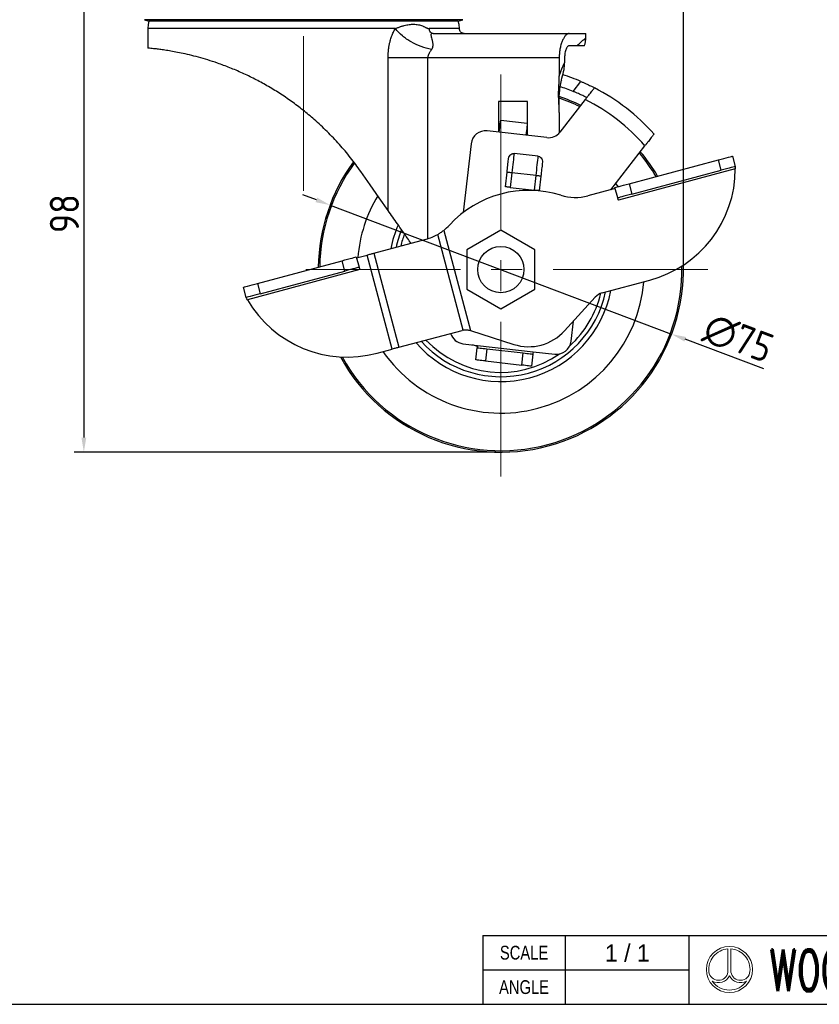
# Model space of a CAD drawing. Header units: millimetres. Extents: x 5086 to 5611, y -788 to -419.
# Tile 4 of 7: x 5282 to 5446, y -788 to -585. Entities that reach past the tile are written whole.
import ezdxf
from ezdxf.enums import TextEntityAlignment as Align

# ---------------------------------------------------------------- set-up
doc = ezdxf.new("R2010")
doc.units = ezdxf.units.MM
doc.header["$LTSCALE"] = 0.5
doc.header["$PDMODE"] = 3
doc.linetypes.add('CENTERX2', pattern=[101.6, 63.5, -12.7, 12.7, -12.7])
for name, color, linetype, lineweight in [('문자선', 2, 'Continuous', 15), ('외형선', 3, 'Continuous', 30), ('중심선', 1, 'CENTERX2', 15), ('치수선', 1, 'Continuous', 15)]:
    doc.layers.add(name, color=color, linetype=linetype, lineweight=lineweight)
doc.styles.add('ROMAND', font='romand')
doc.styles.get("Standard").update_dxf_attribs({"font": 'isocp.shx', "bigfont": 'whgtxt.shx'})
doc.styles.add('STYLE1', font='txt')
doc.dimstyles.new('김형준', dxfattribs={"dimtxt": 6, "dimasz": 3, "dimexe": 2, "dimexo": 1, "dimgap": 1, "dimtad": 1, "dimdsep": 46, "dimtxsty": 'Standard', "dimcen": 0, "dimclrd": 1, "dimclre": 1, "dimclrt": 2, "dimadec": 0, "dimazin": 0, "dimtfac": 1, "dimtmove": 0, "dimatfit": 3, "dimfxl": 0, "dimarcsym": 0})

# ---------------------------------------------------------------- blocks, each defined once
blk = doc.blocks.new('*D119')
at = {"layer": 'Defpoints', "color": 0}
for p in [(5345.94, -623.55), (5416.1, -650.06)]:
    blk.add_point(p, dxfattribs=at)
at = {"layer": '치수선', "color": 1, "lineweight": -2}
for p, q in [((5343.13, -622.49), (5340.33, -621.43)), ((5345.94, -623.55), (5416.1, -650.06)), ((5435.04, -657.21), (5418.91, -651.12))]:
    blk.add_line(p, q, dxfattribs=at)
at = {"layer": '치수선', "color": 1}
for points in [[(5343.31, -622.03), (5342.96, -622.96), (5345.94, -623.55)], [(5419.08, -650.65), (5418.73, -651.58), (5416.1, -650.06)]]:
    blk.add_solid(points, dxfattribs=at)
at = {"layer": '치수선', "color": 2, "insert": (5429.79, -650.95), "char_height": 6, "attachment_point": 5, "rotation": 339.3071}
blk.add_mtext('∅75', dxfattribs=at)
blk = doc.blocks.new('*D121')
at = {"layer": 'Defpoints', "color": 0}
for p in [(5418.52, -532.25), (5340.52, -538.05), (5418.52, -636.8)]:
    blk.add_point(p, dxfattribs=at)
at = {"layer": '치수선', "color": 1, "lineweight": -2}
for p, q in [((5340.52, -537.05), (5340.52, -530.25)), ((5418.52, -635.8), (5418.52, -530.25)), ((5343.52, -532.25), (5415.52, -532.25))]:
    blk.add_line(p, q, dxfattribs=at)
at = {"layer": '치수선', "color": 1}
for points in [[(5343.52, -531.75), (5343.52, -532.75), (5340.52, -532.25)], [(5415.52, -531.75), (5415.52, -532.75), (5418.52, -532.25)]]:
    blk.add_solid(points, dxfattribs=at)
at = {"layer": '치수선', "color": 2, "insert": (5379.52, -528.25), "char_height": 6, "attachment_point": 5}
blk.add_mtext('78', dxfattribs=at)
blk = doc.blocks.new('*D122')
at = {"layer": 'Defpoints', "color": 0}
for p in [(5319.02, -576.3), (5295.38, -674.3), (5381.02, -674.3)]:
    blk.add_point(p, dxfattribs=at)
at = {"layer": '치수선', "color": 1, "lineweight": -2}
for p, q in [((5318.02, -576.3), (5293.38, -576.3)), ((5295.38, -579.3), (5295.38, -671.3)), ((5380.02, -674.3), (5293.38, -674.3))]:
    blk.add_line(p, q, dxfattribs=at)
at = {"layer": '치수선', "color": 1}
for points in [[(5294.88, -579.3), (5295.88, -579.3), (5295.38, -576.3)], [(5294.88, -671.3), (5295.88, -671.3), (5295.38, -674.3)]]:
    blk.add_solid(points, dxfattribs=at)
at = {"layer": '치수선', "color": 2, "insert": (5291.38, -625.3), "char_height": 6, "attachment_point": 5, "rotation": 90}
blk.add_mtext('98', dxfattribs=at)

msp = doc.modelspace()

# ---------------------------------------------------------------- linework, layer by layer
at = {"layer": '문자선'}
for p, q in [((5427.671, -776.347), (5427.671, -781.131)), ((5428.271, -776.347), (5428.271, -781.131))]:
    msp.add_line(p, q, dxfattribs=at)
msp.add_circle((5427.971, -780.573), 4.737, dxfattribs=at)
for centre, radius, start, end in [((5427.971, -780.573), 4.237, 94.06022, 186.47617), ((5427.971, -780.573), 4.237, 354.42923, 85.93978), ((5425.722, -780.81), 1.975, 186.99448, 350.66332), ((5425.722, -780.81), 2.475, 239.21397, 335.31719), ((5430.22, -780.81), 2.475, 204.68281, 300.78603), ((5430.22, -780.81), 1.975, 189.33668, 354.94755), ((5427.971, -780.573), 4.237, 213.91245, 326.08755)]:
    msp.add_arc(centre, radius, start, end, dxfattribs=at)
at = {"layer": '외형선'}
for p, q in [((5307.806, -585.471), (5308.758, -585.777)), ((5373.232, -585.471), (5307.806, -585.471)), ((5372.28, -585.777), (5308.758, -585.777)), ((5372.28, -585.777), (5373.232, -585.471)), ((5308.519, -587.305), (5308.519, -591.307)), ((5359.355, -587.305), (5308.519, -587.305)), ((5367.141, -588.305), (5395.074, -588.305)), ((5395.074, -588.305), (5398.454, -588.305)), ((5398.454, -589.25), (5398.454, -588.305)), ((5395.074, -590.805), (5396.686, -590.805)), ((5357.861, -624.653), (5357.861, -593.305)), ((5393.019, -593.305), (5365.99, -593.305)), ((5365.99, -593.305), (5365.99, -630.473)), ((5393.019, -593.305), (5393.019, -597.083)), ((5394.115, -593.305), (5394.115, -594.328)), ((5395.872, -600.204), (5397.463, -598.158)), ((5386.519, -602.305), (5380.519, -602.305)), ((5380.519, -602.305), (5380.519, -608.567)), ((5386.519, -609.25), (5386.519, -602.305)), ((5398.371, -601.877), (5393.171, -608.561)), ((5393.019, -604.527), (5393.019, -608.742)), ((5380.994, -606.105), (5386.459, -606.727)), ((5380.711, -608.588), (5378.227, -608.305)), ((5380.519, -607.324), (5380.856, -607.32)), ((5386.176, -609.211), (5380.711, -608.588)), ((5386.336, -607.803), (5386.519, -607.837)), ((5390.464, -609.7), (5386.176, -609.211)), ((5374.907, -610.947), (5373.298, -625.071)), ((5403.598, -620.402), (5410.605, -611.394)), ((5388.704, -613.525), (5383.736, -612.959)), ((5407.357, -619.188), (5425.709, -614.27)), ((5426.279, -616.395), (5425.709, -614.27)), ((5428.607, -613.494), (5429.177, -615.619)), ((5381.95, -619.801), (5382.29, -616.82)), ((5429.181, -616.135), (5405.158, -622.572)), ((5407.926, -621.313), (5426.279, -616.395)), ((5383.283, -616.933), (5382.944, -619.914)), ((5388.251, -617.499), (5383.283, -616.933)), ((5387.911, -620.48), (5388.251, -617.499)), ((5389.245, -617.612), (5388.905, -620.593)), ((5382.944, -619.914), (5387.911, -620.48)), ((5404.511, -620.157), (5398.913, -621.657)), ((5405.029, -622.089), (5404.459, -619.964)), ((5404.604, -619.109), (5405.101, -619.792)), ((5407.357, -619.188), (5407.926, -621.313)), ((5369.285, -628.752), (5374.797, -649.324)), ((5381.019, -628.722), (5374.019, -632.763)), ((5388.019, -632.763), (5381.019, -628.722)), ((5354.922, -633.445), (5365.676, -630.563)), ((5373.311, -649.231), (5368.047, -629.587)), ((5374.019, -632.763), (5374.019, -640.846)), ((5388.019, -640.846), (5388.019, -632.763)), ((5331.049, -639.634), (5348.435, -634.976)), ((5349.005, -637.101), (5348.435, -634.976)), ((5351.333, -634.199), (5351.903, -636.324)), ((5351.385, -634.392), (5353.558, -633.81)), ((5358.735, -653.129), (5353.558, -633.81)), ((5354.922, -633.445), (5360.098, -652.763)), ((5352.032, -636.807), (5328.975, -642.985)), ((5331.618, -641.759), (5349.005, -637.101)), ((5401.845, -641.577), (5411.619, -638.958)), ((5328.72, -642.536), (5328.151, -640.411)), ((5331.049, -639.634), (5331.618, -641.759)), ((5374.019, -640.846), (5381.019, -644.888)), ((5381.019, -644.888), (5388.019, -640.846)), ((5394.124, -649.365), (5400.401, -642.457)), ((5395.445, -651.532), (5395.916, -647.392)), ((5360.098, -652.763), (5373.097, -649.28)), ((5374.797, -649.324), (5374.787, -649.321)), ((5374.797, -649.324), (5383.677, -652.164)), ((5355.595, -653.97), (5358.735, -653.129)), ((5373.246, -652.023), (5376.227, -652.362)), ((5376.201, -652.59), (5375.187, -652.244)), ((5375.887, -655.343), (5376.17, -652.859)), ((5376.227, -652.362), (5387.653, -653.664)), ((5378.158, -653.085), (5377.875, -655.569)), ((5378.158, -653.085), (5385.609, -653.934)), ((5385.326, -656.418), (5385.609, -653.934)), ((5387.597, -654.161), (5387.314, -656.645)), ((5387.653, -653.664), (5392.124, -654.173)), ((5377.875, -655.569), (5385.326, -656.418)), ((5377.303, -773.578), (5419.731, -773.578)), ((5377.303, -773.578), (5377.303, -787.721)), ((5394.274, -787.721), (5394.274, -773.578)), ((5419.731, -787.721), (5419.731, -773.578)), ((5419.731, -773.578), (5610.66, -773.578)), ((5419.731, -787.721), (5419.731, -773.578)), ((5419.731, -787.721), (5419.731, -773.578)), ((5377.303, -780.649), (5419.731, -780.649)), ((5086.06, -787.721), (5610.66, -787.721)), ((5377.303, -787.721), (5419.731, -787.721))]:
    msp.add_line(p, q, dxfattribs=at)
at = {"layer": '외형선', "flags": 128}
for points in [[(5308.758, -585.777), (5308.595, -586.436), (5308.519, -587.305)], [(5372.519, -587.303), (5372.443, -586.435), (5372.28, -585.777)], [(5380.711, -608.588), (5380.766, -608.104), (5380.82, -607.638), (5380.868, -607.208), (5380.911, -606.832), (5380.947, -606.523), (5380.973, -606.294), (5380.989, -606.152), (5380.994, -606.105)], [(5386.459, -606.727), (5386.453, -606.775), (5386.437, -606.916), (5386.411, -607.146), (5386.376, -607.455), (5386.333, -607.831), (5386.284, -608.261), (5386.231, -608.726), (5386.176, -609.211)], [(5382.29, -616.82), (5382.33, -616.461), (5382.371, -616.106), (5382.411, -615.756), (5382.45, -615.415), (5382.487, -615.085), (5382.523, -614.77), (5382.557, -614.471), (5382.589, -614.191)], [(5383.736, -612.959), (5383.694, -613.33), (5383.646, -613.75), (5383.593, -614.213), (5383.536, -614.712), (5383.476, -615.24), (5383.413, -615.792), (5383.349, -616.359), (5383.283, -616.933)], [(5388.251, -617.499), (5388.316, -616.925), (5388.381, -616.358), (5388.444, -615.806), (5388.504, -615.278), (5388.561, -614.779), (5388.614, -614.316), (5388.661, -613.896), (5388.704, -613.525)], [(5425.709, -614.27), (5426.275, -614.119), (5426.818, -613.973), (5427.319, -613.839), (5427.759, -613.721), (5428.119, -613.625), (5428.387, -613.553), (5428.552, -613.509), (5428.607, -613.494)], [(5357.861, -624.653), (5356.056, -622.075), (5354.185, -619.403), (5352.254, -616.645)], [(5383.283, -616.933), (5383.089, -616.911), (5382.903, -616.89), (5382.731, -616.87), (5382.581, -616.853), (5382.457, -616.839), (5382.365, -616.829), (5382.309, -616.822), (5382.29, -616.82)], [(5389.544, -614.984), (5389.512, -615.263), (5389.478, -615.562), (5389.442, -615.878), (5389.405, -616.207), (5389.366, -616.548), (5389.326, -616.898), (5389.285, -617.254), (5389.245, -617.612)], [(5429.177, -615.619), (5429.121, -615.634), (5428.956, -615.678), (5428.688, -615.75), (5428.328, -615.846), (5427.889, -615.964), (5427.388, -616.098), (5426.844, -616.244), (5426.279, -616.395)], [(5389.245, -617.612), (5389.225, -617.61), (5389.169, -617.604), (5389.077, -617.593), (5388.954, -617.579), (5388.803, -617.562), (5388.631, -617.543), (5388.445, -617.521), (5388.251, -617.499)], [(5382.944, -619.914), (5382.75, -619.892), (5382.563, -619.871), (5382.392, -619.851), (5382.241, -619.834), (5382.117, -619.82), (5382.026, -619.809), (5381.969, -619.803), (5381.95, -619.801)], [(5388.905, -620.593), (5388.886, -620.591), (5388.829, -620.585), (5388.737, -620.574), (5388.614, -620.56), (5388.463, -620.543), (5388.292, -620.523), (5388.105, -620.502), (5387.911, -620.48)], [(5404.459, -619.964), (5404.515, -619.949), (5404.68, -619.905), (5404.947, -619.833), (5405.308, -619.737), (5405.747, -619.619), (5406.248, -619.485), (5406.792, -619.339), (5407.357, -619.188)], [(5407.926, -621.313), (5407.361, -621.464), (5406.817, -621.61), (5406.316, -621.744), (5405.877, -621.862), (5405.517, -621.958), (5405.249, -622.03), (5405.084, -622.074), (5405.029, -622.089)], [(5405.158, -622.572), (5405.133, -622.478), (5405.108, -622.387), (5405.086, -622.304), (5405.066, -622.231), (5405.05, -622.171), (5405.038, -622.126), (5405.031, -622.098), (5405.029, -622.089)], [(5348.435, -634.976), (5349.001, -634.824), (5349.544, -634.678), (5350.045, -634.544), (5350.484, -634.427), (5350.845, -634.33), (5351.113, -634.258), (5351.277, -634.214), (5351.333, -634.199)], [(5353.558, -633.81), (5353.736, -633.762), (5353.912, -633.715), (5354.088, -633.668), (5354.261, -633.622), (5354.432, -633.576), (5354.599, -633.531), (5354.763, -633.487), (5354.922, -633.445)], [(5351.903, -636.324), (5351.847, -636.339), (5351.682, -636.383), (5351.414, -636.455), (5351.054, -636.552), (5350.615, -636.669), (5350.114, -636.804), (5349.57, -636.949), (5349.005, -637.101)], [(5351.903, -636.324), (5351.905, -636.333), (5351.912, -636.361), (5351.924, -636.406), (5351.94, -636.466), (5351.96, -636.539), (5351.982, -636.622), (5352.007, -636.713), (5352.032, -636.807)], [(5328.151, -640.411), (5328.207, -640.396), (5328.372, -640.352), (5328.639, -640.28), (5329, -640.183), (5329.439, -640.066), (5329.94, -639.932), (5330.483, -639.786), (5331.049, -639.634)], [(5331.618, -641.759), (5331.053, -641.911), (5330.509, -642.057), (5330.008, -642.191), (5329.569, -642.308), (5329.209, -642.405), (5328.941, -642.477), (5328.776, -642.521), (5328.72, -642.536)], [(5360.098, -652.763), (5359.939, -652.806), (5359.776, -652.85), (5359.608, -652.894), (5359.437, -652.94), (5359.264, -652.987), (5359.089, -653.034), (5358.912, -653.081), (5358.735, -653.129)], [(5376.227, -652.362), (5376.216, -652.459), (5376.205, -652.552), (5376.196, -652.638), (5376.187, -652.713), (5376.18, -652.775), (5376.175, -652.821), (5376.172, -652.849), (5376.17, -652.859)], [(5376.17, -652.859), (5376.209, -652.863), (5376.322, -652.876), (5376.505, -652.897), (5376.753, -652.925), (5377.054, -652.96), (5377.397, -652.999), (5377.77, -653.041), (5378.158, -653.085)], [(5385.609, -653.934), (5385.997, -653.979), (5386.37, -654.021), (5386.713, -654.06), (5387.015, -654.095), (5387.262, -654.123), (5387.445, -654.144), (5387.558, -654.156), (5387.597, -654.161)], [(5387.653, -653.664), (5387.642, -653.761), (5387.632, -653.854), (5387.622, -653.94), (5387.613, -654.015), (5387.606, -654.077), (5387.601, -654.123), (5387.598, -654.151), (5387.597, -654.161)], [(5377.875, -655.569), (5377.487, -655.525), (5377.114, -655.483), (5376.771, -655.444), (5376.47, -655.409), (5376.222, -655.381), (5376.039, -655.36), (5375.926, -655.347), (5375.887, -655.343)], [(5387.314, -656.645), (5387.275, -656.64), (5387.162, -656.628), (5386.979, -656.607), (5386.732, -656.578), (5386.43, -656.544), (5386.087, -656.505), (5385.714, -656.463), (5385.326, -656.418)]]:
    msp.add_lwpolyline(points, dxfattribs=at)
at = {"layer": '외형선'}
msp.add_circle((5381.019, -636.805), 4.75, dxfattribs=at)
for centre, radius, start, end in [((5381.019, -636.805), 42, 66.95016, 72.34873), ((5381.019, -636.805), 39.5, 67.91249, 72.08207), ((5381.019, -636.805), 42, 41.48676, 62.7535), ((5381.019, -636.805), 37.5, 64.04722, 71.33708), ((5381.019, -636.805), 37.201, 64.14445, 71.14639), ((5381.019, -636.805), 39, 40.65814, 63.58213), ((5377.888, -611.286), 3, 83.5, 173.5), ((5390.804, -606.719), 3, 263.5, 322.12013), ((5381.019, -636.805), 37.5, 30.81189, 40.19305), ((5381.019, -636.805), 37.5, 143.80021, 179.21669), ((5381.019, -636.805), 37.201, 30.93851, 40.09582), ((5381.019, -636.805), 37.201, 143.93877, 179.08655), ((5405.487, -616.071), 23.694, 285, 359.84506), ((5386.72, -642.627), 22.1, 72.59025, 137.40975), ((5381.019, -636.805), 29.485, 149.01548, 175.17473), ((5396.325, -611.998), 10, 252.59025, 285), ((5381.019, -636.805), 23, 156.54913, 169.22854), ((5381.019, -636.805), 22, 158.12732, 167.96431), ((5363.088, -620.904), 10, 308.29498, 317.40975), ((5381.019, -636.805), 21.109, 159.7666, 166.72379), ((5363.088, -620.904), 10, 285, 299.73143), ((5381.019, -636.805), 37.5, 208.56748, 1.43252), ((5381.019, -636.805), 37.201, 208.84971, 1.15029), ((5381.019, -636.805), 29.485, 214.82527, 355.17473), ((5381.019, -636.805), 23, 220.77146, 349.22854), ((5349.463, -631.083), 23.694, 210.15494, 285), ((5381.019, -636.805), 22, 222.03569, 347.96431), ((5381.019, -636.805), 21.109, 312.15229, 346.67786), ((5402.621, -644.475), 3, 105, 137.73523), ((5373.586, -649.042), 3, 196.97861, 263.5), ((5373.873, -652.178), 3, 100.80716, 105), ((5386.723, -642.639), 10, 252.26477, 317.73523), ((5381.019, -636.805), 21.109, 223.27621, 304.84771), ((5392.464, -651.193), 3, 263.5, 353.5)]:
    msp.add_arc(centre, radius, start, end, dxfattribs=at)
for points, knots in [([(5359.355, -587.305), (5359.439, -587.268), (5359.608, -587.193), (5359.863, -587.09), (5360.122, -586.992), (5360.383, -586.901), (5360.649, -586.817), (5360.917, -586.738), (5361.441, -586.599), (5362.19, -586.45), (5363.159, -586.383), (5364.086, -586.468), (5364.741, -586.66), (5365.147, -586.841), (5365.351, -586.94), (5365.538, -587.035), (5365.717, -587.126), (5365.878, -587.198), (5366.046, -587.258), (5366.196, -587.297), (5366.29, -587.302), (5366.335, -587.305)], [0, 0, 0, 0, 0.0328712, 0.0663233, 0.1003748, 0.1350436, 0.1703467, 0.2063004, 0.2429202, 0.3815782, 0.512898, 0.6464627, 0.7758415, 0.8026274, 0.8362536, 0.8728304, 0.8937887, 0.9247649, 0.9527107, 0.9777371, 1, 1, 1, 1]), ([(5357.861, -593.305), (5357.862, -593.183), (5357.863, -592.941), (5357.877, -592.58), (5357.899, -592.223), (5357.93, -591.869), (5357.97, -591.519), (5358.019, -591.172), (5358.077, -590.828), (5358.143, -590.489), (5358.218, -590.152), (5358.314, -589.769), (5358.436, -589.346), (5358.589, -588.892), (5358.757, -588.46), (5358.94, -588.052), (5359.138, -587.665), (5359.283, -587.424), (5359.355, -587.305)], [0, 0, 0, 0, 0.0571367, 0.1137715, 0.1699543, 0.2257363, 0.2811697, 0.3363075, 0.3912039, 0.4459135, 0.5004919, 0.5549945, 0.6341329, 0.7109639, 0.7857125, 0.858623, 0.9299585, 1, 1, 1, 1]), ([(5366.793, -591.604), (5366.078, -591.468), (5365.355, -591.27), (5363.942, -590.75), (5363.252, -590.428), (5361.956, -589.678), (5361.349, -589.251), (5360.256, -588.323), (5359.77, -587.822), (5359.355, -587.305)], [0, 0, 0, 0, 0.25, 0.25, 0.5, 0.5, 0.75, 0.75, 1, 1, 1, 1]), ([(5367.141, -588.305), (5367.046, -588.305), (5366.944, -588.283), (5366.745, -588.186), (5366.65, -588.109), (5366.492, -587.914), (5366.431, -587.796), (5366.352, -587.55), (5366.335, -587.423), (5366.335, -587.305)], [0, 0, 0, 0, 0.25, 0.25, 0.5, 0.5, 0.75, 0.75, 1, 1, 1, 1]), ([(5372.519, -587.305), (5372.485, -587.305), (5372.416, -587.305), (5371.865, -587.305), (5370.992, -587.305), (5369.769, -587.305), (5368.244, -587.305), (5366.971, -587.305), (5366.335, -587.305)], [0, 0, 0, 0, 0.1665443, 0.3332355, 0.4999266, 0.6666177, 0.8333088, 1, 1, 1, 1]), ([(5367.141, -588.305), (5367.115, -588.305), (5367.061, -588.305), (5366.989, -588.308), (5366.925, -588.314), (5366.868, -588.323), (5366.819, -588.336), (5366.777, -588.353), (5366.721, -588.389), (5366.676, -588.467), (5366.667, -588.643), (5366.724, -588.965), (5366.835, -589.39), (5366.936, -589.804), (5366.993, -590.097), (5367.031, -590.339), (5367.051, -590.56), (5367.047, -590.774), (5367.021, -591.001), (5366.97, -591.216), (5366.897, -591.418), (5366.827, -591.543), (5366.793, -591.604)], [0, 0, 0, 0, 0.01997359, 0.04022887, 0.06090031, 0.0821145, 0.10398858, 0.12662944, 0.15013354, 0.21937338, 0.3026108, 0.42808062, 0.57993928, 0.65702827, 0.72010747, 0.76920125, 0.80436947, 0.84848955, 0.88967661, 0.92832535, 0.96491274, 1, 1, 1, 1]), ([(5373.519, -588.305), (5373.393, -588.291), (5373.2, -588.271), (5372.967, -588.146), (5372.807, -588.017), (5372.678, -587.857), (5372.553, -587.624), (5372.532, -587.43), (5372.519, -587.305)], [0, 0, 0, 0, 0.2394567, 0.3683611, 0.5000008, 0.6316402, 0.7605422, 1, 1, 1, 1]), ([(5395.074, -588.305), (5394.959, -588.305), (5394.842, -588.336), (5394.607, -588.457), (5394.488, -588.547), (5394.251, -588.787), (5394.136, -588.934), (5393.969, -589.195), (5393.914, -589.288), (5393.807, -589.49), (5393.754, -589.598), (5393.602, -589.937), (5393.51, -590.185), (5393.343, -590.724), (5393.268, -591.02), (5393.147, -591.634), (5393.1, -591.953), (5393.036, -592.616), (5393.019, -592.961), (5393.019, -593.305)], [0, 0, 0, 0, 0.125, 0.125, 0.25, 0.25, 0.375, 0.375, 0.4375, 0.4375, 0.5, 0.5, 0.625, 0.625, 0.75, 0.75, 0.875, 0.875, 1, 1, 1, 1]), ([(5396.686, -590.805), (5396.976, -590.508), (5397.232, -590.27), (5397.672, -589.877), (5397.856, -589.723), (5398.302, -589.361), (5398.454, -589.25), (5398.454, -589.25)], [0, 0, 0, 0, 0.25, 0.25, 0.5, 0.5, 1, 1, 1, 1]), ([(5398.198, -590.813), (5398.21, -590.782), (5398.303, -590.545), (5398.392, -590.063), (5398.465, -589.569), (5398.449, -589.293), (5398.447, -589.25)], [0, 0, 0, 0, 0.0639385, 0.4788613, 0.9194014, 1, 1, 1, 1]), ([(5352.254, -616.645), (5351.564, -615.695), (5350.185, -613.794), (5347.873, -611.062), (5345.381, -608.431), (5342.872, -606.09), (5340.416, -604.041), (5338.035, -602.245), (5335.555, -600.563), (5333.017, -599.02), (5330.468, -597.638), (5327.906, -596.401), (5325.345, -595.312), (5322.964, -594.425), (5320.817, -593.722), (5318.882, -593.16), (5317.053, -592.694), (5315.382, -592.322), (5313.898, -592.033), (5312.587, -591.81), (5311.437, -591.638), (5310.455, -591.51), (5309.665, -591.418), (5309.062, -591.356), (5308.681, -591.319), (5308.508, -591.304), (5308.536, -591.306), (5308.542, -591.307)], [0, 0, 0, 0, 0.0512033, 0.1024009, 0.1546696, 0.2069287, 0.2489073, 0.2908808, 0.3339483, 0.3770095, 0.419071, 0.4611279, 0.5048316, 0.548533, 0.5849355, 0.6213382, 0.6588714, 0.6964056, 0.7317357, 0.7670667, 0.8033494, 0.8396328, 0.8763067, 0.9129808, 0.950672, 0.9883632, 1, 1, 1, 1]), ([(5366.793, -591.604), (5366.773, -591.635), (5366.726, -591.71), (5366.641, -591.839), (5366.524, -592.014), (5366.398, -592.205), (5366.273, -592.406), (5366.173, -592.591), (5366.092, -592.779), (5366.034, -592.96), (5365.997, -593.135), (5365.992, -593.249), (5365.99, -593.305)], [0, 0, 0, 0, 0.0600477, 0.1425929, 0.2476543, 0.3956405, 0.5045716, 0.6188887, 0.7246483, 0.8226834, 0.9140379, 1, 1, 1, 1]), ([(5395.074, -590.805), (5395.017, -590.805), (5394.959, -590.82), (5394.845, -590.88), (5394.788, -590.925), (5394.675, -591.045), (5394.621, -591.119), (5394.517, -591.293), (5394.467, -591.395), (5394.375, -591.622), (5394.333, -591.747), (5394.258, -592.017), (5394.224, -592.165), (5394.171, -592.472), (5394.15, -592.631), (5394.122, -592.962), (5394.115, -593.133), (5394.115, -593.305)], [0, 0, 0, 0, 0.125, 0.125, 0.25, 0.25, 0.375, 0.375, 0.5, 0.5, 0.625, 0.625, 0.75, 0.75, 0.875, 0.875, 1, 1, 1, 1]), ([(5396.686, -590.805), (5396.955, -590.805), (5397.493, -590.805), (5397.947, -590.805), (5398.199, -590.805), (5398.181, -590.805), (5398.175, -590.805)], [0, 0, 0, 0, 0.260254, 0.5221908, 0.8337156, 1, 1, 1, 1]), ([(5365.99, -593.305), (5364.577, -593.305), (5363.136, -593.305), (5360.37, -593.305), (5359.048, -593.305), (5357.861, -593.305)], [0, 0, 0, 0, 0.5, 0.5, 1, 1, 1, 1]), ([(5393.019, -597.083), (5393.172, -596.537), (5393.347, -596.04), (5393.721, -595.119), (5393.917, -594.706), (5394.115, -594.328)], [0, 0, 0, 0, 0.5, 0.5, 1, 1, 1, 1]), ([(5393.45, -597.899), (5393.627, -597.318), (5393.794, -596.735), (5393.977, -595.845), (5394.026, -595.546), (5394.095, -594.942), (5394.115, -594.635), (5394.115, -594.328)], [0, 0, 0, 0, 0.5, 0.5, 0.75, 0.75, 1, 1, 1, 1]), ([(5393.019, -604.527), (5393.019, -603.906), (5392.983, -603.287), (5392.916, -602.048), (5392.888, -601.428), (5392.888, -600.187), (5392.916, -599.566), (5392.983, -598.325), (5393.019, -597.705), (5393.019, -597.083)], [0, 0, 0, 0, 0.25, 0.25, 0.5, 0.5, 0.75, 0.75, 1, 1, 1, 1]), ([(5393.45, -597.899), (5393.393, -598.089), (5393.337, -598.291), (5393.235, -598.726), (5393.188, -598.96), (5393.108, -599.448), (5393.076, -599.707), (5393.031, -600.246), (5393.019, -600.525), (5393.019, -600.805)], [0, 0, 0, 0, 0.25, 0.25, 0.5, 0.5, 0.75, 0.75, 1, 1, 1, 1]), ([(5397.463, -598.158), (5397.648, -598.236), (5397.829, -598.315), (5398.185, -598.472), (5398.361, -598.552), (5398.698, -598.706), (5398.858, -598.781), (5399.159, -598.924), (5399.303, -598.993), (5399.56, -599.118), (5399.675, -599.175), (5399.878, -599.276), (5399.965, -599.321), (5400.174, -599.426), (5400.247, -599.465), (5400.247, -599.465)], [0, 0, 0, 0, 0.125, 0.125, 0.25, 0.25, 0.375, 0.375, 0.5, 0.5, 0.625, 0.625, 0.75, 0.75, 1, 1, 1, 1]), ([(5398.684, -601.475), (5398.684, -601.475), (5398.666, -601.466), (5398.594, -601.43), (5398.54, -601.403), (5398.399, -601.333), (5398.312, -601.291), (5398.108, -601.192), (5397.989, -601.136), (5397.601, -600.953), (5397.288, -600.809), (5396.781, -600.585), (5396.604, -600.509), (5396.242, -600.355), (5396.058, -600.279), (5395.872, -600.204)], [0, 0, 0, 0, 0.125, 0.125, 0.25, 0.25, 0.375, 0.375, 0.5, 0.5, 0.75, 0.75, 0.875, 0.875, 1, 1, 1, 1]), ([(5398.371, -601.877), (5398.493, -601.72), (5398.614, -601.564), (5398.852, -601.259), (5398.97, -601.107), (5399.196, -600.816), (5399.304, -600.678), (5399.507, -600.416), (5399.604, -600.292), (5399.778, -600.068), (5399.857, -599.967), (5399.995, -599.79), (5400.054, -599.713), (5400.197, -599.53), (5400.247, -599.465), (5400.247, -599.465)], [0, 0, 0, 0, 0.125, 0.125, 0.25, 0.25, 0.375, 0.375, 0.5, 0.5, 0.625, 0.625, 0.75, 0.75, 1, 1, 1, 1]), ([(5393.019, -604.527), (5393.019, -603.863), (5393.019, -603.214), (5393.019, -602.267), (5393.019, -601.955), (5393.019, -601.509), (5393.019, -601.364), (5393.019, -601.15), (5393.019, -601.08), (5393.019, -600.941), (5393.019, -600.872), (5393.019, -600.805)], [0, 0, 0, 0, 0.5, 0.5, 0.75, 0.75, 0.875, 0.875, 0.9375, 0.9375, 1, 1, 1, 1]), ([(5412.482, -608.982), (5412.482, -608.982), (5412.469, -608.998), (5412.421, -609.06), (5412.384, -609.107), (5412.289, -609.23), (5412.231, -609.305), (5412.093, -609.481), (5412.013, -609.584), (5411.753, -609.919), (5411.544, -610.188), (5411.207, -610.621), (5411.089, -610.772), (5410.849, -611.081), (5410.728, -611.237), (5410.605, -611.394)], [0, 0, 0, 0, 0.125, 0.125, 0.25, 0.25, 0.375, 0.375, 0.5, 0.5, 0.75, 0.75, 0.875, 0.875, 1, 1, 1, 1]), ([(5382.589, -614.191), (5382.607, -614.036), (5382.64, -613.885), (5382.746, -613.594), (5382.821, -613.453), (5383.016, -613.21), (5383.138, -613.107), (5383.351, -613.005), (5383.424, -612.981), (5383.577, -612.953), (5383.657, -612.95), (5383.736, -612.959)], [0, 0, 0, 0, 0.25, 0.25, 0.5, 0.5, 0.75, 0.75, 0.875, 0.875, 1, 1, 1, 1]), ([(5388.704, -613.525), (5388.861, -613.543), (5389.008, -613.608), (5389.252, -613.802), (5389.348, -613.931), (5389.484, -614.212), (5389.525, -614.364), (5389.564, -614.673), (5389.562, -614.828), (5389.544, -614.984)], [0, 0, 0, 0, 0.25, 0.25, 0.5, 0.5, 0.75, 0.75, 1, 1, 1, 1]), ([(5429.177, -615.619), (5429.177, -615.619), (5429.178, -615.677), (5429.18, -615.869), (5429.181, -616.001), (5429.181, -616.135)], [0, 0, 0, 0, 0.5, 0.5, 1, 1, 1, 1]), ([(5362.58, -631.393), (5362.341, -631.051), (5361.401, -629.709), (5359.812, -627.439), (5358.502, -625.568), (5357.861, -624.653)], [0, 0, 0, 0, 0.14853734, 0.5832315, 1, 1, 1, 1]), ([(5368.047, -629.587), (5368.248, -629.473), (5368.454, -629.346), (5368.87, -629.067), (5369.081, -628.913), (5369.285, -628.752)], [0, 0, 0, 0, 0.5, 0.5, 1, 1, 1, 1]), ([(5328.975, -642.985), (5328.908, -642.869), (5328.842, -642.755), (5328.748, -642.587), (5328.72, -642.536), (5328.72, -642.536)], [0, 0, 0, 0, 0.5, 0.5, 1, 1, 1, 1]), ([(5373.311, -649.231), (5373.537, -649.188), (5373.778, -649.169), (5374.287, -649.196), (5374.539, -649.241), (5374.787, -649.321)], [0, 0, 0, 0, 0.5, 0.5, 1, 1, 1, 1])]:
    msp.add_open_spline(points, degree=3, knots=knots, dxfattribs=at)
at = {"layer": '중심선'}
for p, q in [((5340.519, -538.047), (5340.519, -622.099)), ((5381.019, -679.305), (5381.019, -594.954)), ((5423.519, -636.805), (5338.5, -636.805))]:
    msp.add_line(p, q, dxfattribs=at)

# ---------------------------------------------------------------- texts
at = {"layer": '문자선', "style": 'STYLE1'}
msp.add_text('1 / 1', height=3.5357, dxfattribs=at).set_placement((5407.003, -777.114), align=Align.MIDDLE)
at = {"layer": '문자선', "style": 'STYLE1', "width": 0.8}
for s, p in [('SCALE', (5385.789, -777.114)), ('ANGLE', (5385.789, -784.185))]:
    msp.add_text(s, height=2.8286, dxfattribs=at).set_placement(p, align=Align.MIDDLE)
at = {"layer": '문자선', "style": 'ROMAND', "width": 0.6}
msp.add_text('WOO - IL INDUSTRY', height=8.5536, dxfattribs=at).set_placement((5436.15, -785.023))

# ---------------------------------------------------------------- dimensions: what is measured, and where the dimension line sits
at = {"layer": '치수선'}
dim = msp.add_linear_dim(base=(5418.519, -532.255), p1=(5340.519, -538.047), p2=(5418.519, -636.805), dimstyle='김형준', dxfattribs=at)
dim.commit()
dim.dimension.update_dxf_attribs({"geometry": '*D121', "text_midpoint": (5379.519, -528.255)})
dim = msp.add_linear_dim(base=(5295.384, -674.305), p1=(5319.019, -576.305), p2=(5381.019, -674.305), angle=90, dimstyle='김형준', dxfattribs=at)
dim.commit()
dim.dimension.update_dxf_attribs({"geometry": '*D122', "text_midpoint": (5291.384, -625.305)})
dim = msp.add_diameter_dim_2p(p1=(5345.938, -623.554), p2=(5416.1, -650.056), dimstyle='김형준', dxfattribs=at)
dim.commit()
dim.dimension.update_dxf_attribs({"geometry": '*D119', "text_midpoint": (5429.791, -650.951)})

doc.saveas('drawing.dxf')
